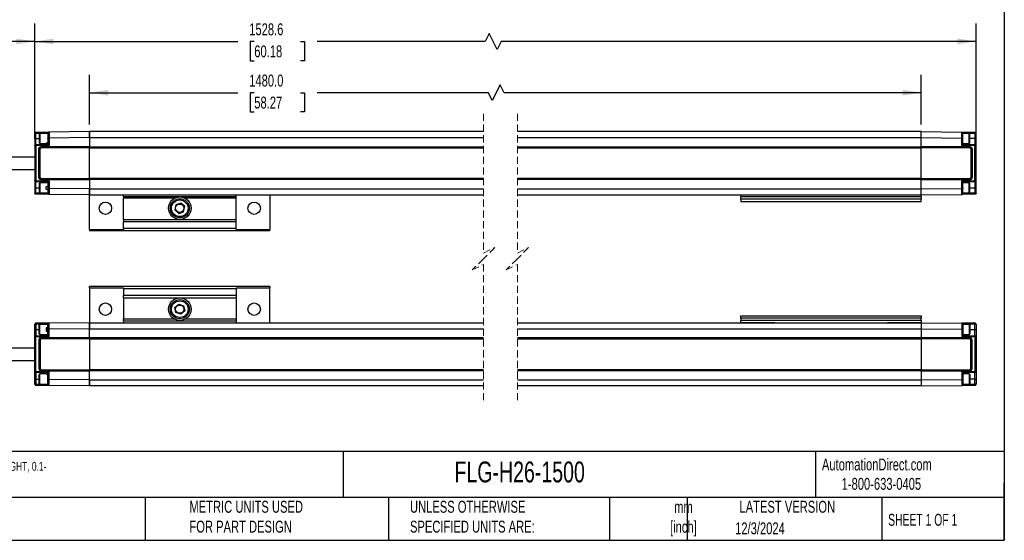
# Model space of a CAD drawing. Header units: millimetres. Extents: x 16 to 683, y 16 to 524.
# Tile 9 of 20: x 246 to 683, y 16 to 247. Entities that reach past the tile are written whole.
import ezdxf

# ---------------------------------------------------------------- set-up
doc = ezdxf.new("R2010")
doc.units = ezdxf.units.MM
doc.header["$LTSCALE"] = 2.5
doc.linetypes.add('HIDDEN', pattern=[1.905, 1.27, -0.635])
doc.layers.add('DIMENSIONS', color=140, linetype='Continuous', lineweight=25)
doc.layers.add('TEXT', color=140, linetype='Continuous', lineweight=25)
doc.styles.add('SLDTEXTSTYLE0', font='TXT', dxfattribs={"width": 0.7})
doc.styles.add('SLDTEXTSTYLE1', font='TXT', dxfattribs={"width": 0.65})
doc.dimstyles.new('SLDDIMSTYLE0', dxfattribs={"dimtxt": 5.39502, "dimasz": 8.255, "dimexe": 0, "dimexo": 0.0625, "dimgap": 1.348755, "dimtad": 0, "dimtih": 1, "dimtoh": 1, "dimrnd": 1e-09, "dimzin": 4, "dimdsep": 46, "dimtxsty": 'SLDTEXTSTYLE0', "dimsah": 1, "dimcen": 0.09, "dimadec": 0, "dimazin": 1, "dimtfac": 1, "dimtofl": 0, "dimtmove": 0, "dimatfit": 3, "dimfxl": 0, "dimfrac": 2, "dimtolj": 1, "dimtzin": 12, "dimarcsym": 0})
doc.dimstyles.new('SLDDIMSTYLE1', dxfattribs={"dimtxt": 5.39502, "dimasz": 8.255, "dimexe": 0, "dimexo": 0.0625, "dimgap": 1.348755, "dimtad": 0, "dimtih": 1, "dimtoh": 1, "dimrnd": 1e-09, "dimzin": 12, "dimdsep": 46, "dimtxsty": 'SLDTEXTSTYLE0', "dimsah": 1, "dimcen": 0.09, "dimadec": 0, "dimazin": 3, "dimtfac": 1, "dimtofl": 0, "dimtmove": 0, "dimatfit": 3, "dimfxl": 0, "dimfrac": 2, "dimtolj": 1, "dimtzin": 12, "dimarcsym": 0})

# ---------------------------------------------------------------- blocks, each defined once
blk = doc.blocks.new('_D')
at = {"layer": 'DIMENSIONS'}
for p, q in [((276.91, 200.45), (276.91, 222.52)), ((645.8, 200.45), (645.8, 222.52)), ((276.91, 214.58), (342.64, 214.58)), ((349.95, 214.58), (348.14, 214.58)), ((348.14, 214.58), (348.14, 206.01)), ((370.47, 214.58), (372.28, 214.58)), ((372.28, 214.58), (372.28, 206.01)), ((453.78, 214.58), (377.78, 214.58)), ((455.54, 211.05), (453.78, 214.58)), ((459.07, 218.11), (455.54, 211.05)), ((460.84, 214.58), (459.07, 218.11)), ((645.8, 214.58), (460.84, 214.58)), ((348.14, 206.01), (349.95, 206.01)), ((372.28, 206.01), (370.47, 206.01))]:
    blk.add_line(p, q, dxfattribs=at)
for points in [[(276.91, 214.58), (285.17, 213.31), (285.17, 215.85)], [(645.8, 214.58), (637.55, 215.85), (637.55, 213.31)]]:
    blk.add_solid(points, dxfattribs=at)
at = {"layer": 'DIMENSIONS', "char_height": 5.292, "attachment_point": 1, "style": 'SLDTEXTSTYLE0'}
for s, insert in [('1480.0', (347.71, 222.61)), ('58.27', (349.95, 212.83))]:
    blk.add_mtext(s, dxfattribs=dict(at, insert=insert))
blk = doc.blocks.new('_D_1')
at = {"layer": 'DIMENSIONS'}
for p, q in [((252.61, 194.07), (252.61, 245.26)), ((670.1, 194.07), (670.1, 245.26)), ((454.16, 240.86), (452.4, 237.33)), ((457.69, 233.8), (454.16, 240.86)), ((252.61, 237.33), (342.64, 237.33)), ((349.95, 237.33), (348.14, 237.33)), ((348.14, 237.33), (348.14, 228.75)), ((370.47, 237.33), (372.28, 237.33)), ((372.28, 237.33), (372.28, 228.75)), ((452.4, 237.33), (377.78, 237.33)), ((459.45, 237.33), (457.69, 233.8)), ((670.1, 237.33), (459.45, 237.33)), ((348.14, 228.75), (349.95, 228.75)), ((372.28, 228.75), (370.47, 228.75))]:
    blk.add_line(p, q, dxfattribs=at)
for points in [[(252.61, 237.33), (260.87, 236.06), (260.87, 238.6)], [(670.1, 237.33), (661.85, 238.6), (661.85, 236.06)]]:
    blk.add_solid(points, dxfattribs=at)
at = {"layer": 'DIMENSIONS', "char_height": 5.292, "attachment_point": 1, "style": 'SLDTEXTSTYLE0'}
for s, insert in [('1528.6', (347.71, 245.36)), ('60.18', (349.95, 235.57))]:
    blk.add_mtext(s, dxfattribs=dict(at, insert=insert))
blk = doc.blocks.new('_D_2')
at = {"layer": 'DIMENSIONS'}
for p, q in [((165.23, 191.7), (165.23, 245.26)), ((252.61, 194.07), (252.61, 245.26)), ((226.24, 240.86), (224.47, 237.33)), ((229.77, 233.8), (226.24, 240.86)), ((165.23, 237.33), (188.11, 237.33)), ((224.47, 237.33), (212.97, 237.33)), ((231.53, 237.33), (229.77, 233.8)), ((252.61, 237.33), (231.53, 237.33))]:
    blk.add_line(p, q, dxfattribs=at)
for points in [[(165.23, 237.33), (173.48, 236.06), (173.48, 238.6)], [(252.61, 237.33), (244.36, 238.6), (244.36, 236.06)]]:
    blk.add_solid(points, dxfattribs=at)
at = {"layer": 'DIMENSIONS', "char_height": 5.292, "attachment_point": 1, "style": 'SLDTEXTSTYLE0'}
for s, insert in [('200.0', (190.28, 244.15)), ('[7.87]', (189.32, 235.57))]:
    blk.add_mtext(s, dxfattribs=dict(at, insert=insert))

msp = doc.modelspace()

# ---------------------------------------------------------------- linework, layer by layer
at = {"color": 7, "linetype": 'HIDDEN', "lineweight": 18}
for p, q in [((451.656, 205.214), (451.656, 143.376)), ((466.656, 205.214), (466.656, 143.376)), ((451.656, 143.376), (456.656, 145.876)), ((456.656, 145.876), (451.656, 140.876)), ((466.656, 143.376), (471.656, 145.876)), ((471.656, 145.876), (466.656, 140.876)), ((451.656, 140.876), (446.656, 135.876)), ((466.656, 140.876), (461.656, 135.876)), ((446.656, 135.876), (451.656, 138.376)), ((451.656, 138.376), (451.656, 76.539)), ((461.656, 135.876), (466.656, 138.376)), ((466.656, 138.376), (466.656, 76.539))]:
    msp.add_line(p, q, dxfattribs=at)
for p, q in [((253.095, 196.569), (252.612, 196.569)), ((252.612, 196.569), (252.612, 194.276)), ((253.095, 196.569), (258.412, 196.617)), ((253.095, 194.276), (253.095, 196.569)), ((253.108, 197.069), (258.908, 197.119)), ((254.837, 196.526), (254.612, 196.301)), ((258.412, 196.526), (254.837, 196.526)), ((254.837, 196.526), (254.837, 192.026)), ((258.412, 196.619), (258.412, 196.381)), ((276.912, 197.276), (258.908, 197.119)), ((276.912, 197.276), (276.912, 194.616)), ((451.655, 197.276), (276.912, 197.276)), ((276.912, 194.617), (276.912, 197.276)), ((645.803, 197.276), (466.656, 197.276)), ((645.803, 197.276), (663.808, 197.119)), ((645.803, 194.616), (645.803, 197.276)), ((645.803, 194.617), (645.803, 197.276)), ((663.808, 197.119), (669.608, 197.069)), ((664.303, 196.381), (664.303, 196.619)), ((664.303, 196.617), (669.621, 196.569)), ((667.078, 196.526), (664.303, 196.526)), ((667.303, 196.301), (667.078, 196.526)), ((667.078, 192.026), (667.078, 196.526)), ((669.621, 196.569), (669.621, 194.276)), ((670.103, 196.569), (669.621, 196.569)), ((670.103, 194.276), (670.103, 196.569)), ((253.095, 194.276), (252.612, 194.276)), ((252.612, 194.276), (252.612, 190.891)), ((253.095, 191.391), (253.095, 194.276)), ((253.095, 194.276), (254.612, 194.276)), ((254.612, 196.301), (254.612, 192.251)), ((254.612, 192.251), (254.837, 192.026)), ((258.412, 194.126), (258.412, 194.401)), ((258.412, 194.126), (258.412, 191.576)), ((276.912, 194.616), (258.912, 194.454)), ((258.912, 194.454), (258.912, 191.133)), ((276.912, 194.617), (451.655, 194.617)), ((276.912, 194.616), (276.912, 190.706)), ((466.656, 194.617), (645.803, 194.617)), ((645.803, 190.706), (645.803, 194.616)), ((645.803, 194.616), (663.803, 194.454)), ((663.803, 191.133), (663.803, 194.454)), ((664.303, 194.126), (664.303, 194.401)), ((664.303, 191.576), (664.303, 194.126)), ((667.078, 192.026), (667.303, 192.251)), ((667.303, 192.251), (667.303, 196.301)), ((669.621, 194.276), (667.303, 194.276)), ((669.621, 194.276), (669.621, 191.391)), ((669.621, 194.276), (670.103, 194.276)), ((670.103, 190.891), (670.103, 194.276)), ((252.612, 190.891), (252.612, 175.662)), ((258.414, 191.576), (253.095, 191.391)), ((258.912, 191.133), (253.112, 190.929)), ((253.112, 190.929), (253.112, 175.623)), ((254.412, 176.926), (254.412, 189.627)), ((254.912, 189.601), (254.412, 189.627)), ((254.837, 192.026), (257.612, 192.026)), ((254.912, 176.951), (254.912, 189.601)), ((255.409, 190.631), (276.912, 190.706)), ((255.41, 190.101), (255.409, 190.631)), ((255.41, 190.101), (276.912, 190.176)), ((257.612, 192.152), (258.412, 192.152)), ((257.612, 192.026), (257.612, 192.152)), ((258.412, 192.117), (257.612, 192.117)), ((258.412, 191.576), (258.414, 191.576)), ((276.912, 190.706), (276.912, 190.556)), ((276.912, 190.555), (451.655, 190.555)), ((276.912, 190.026), (276.912, 190.555)), ((276.912, 190.026), (451.655, 190.026)), ((276.912, 176.526), (276.912, 190.026)), ((466.656, 190.555), (645.803, 190.555)), ((466.656, 190.026), (645.803, 190.026)), ((645.803, 190.706), (667.307, 190.631)), ((645.803, 190.556), (645.803, 190.706)), ((645.803, 190.555), (645.803, 190.026)), ((645.803, 190.176), (667.305, 190.101)), ((645.803, 176.526), (645.803, 190.026)), ((669.603, 190.929), (663.803, 191.133)), ((664.302, 191.576), (664.303, 191.576)), ((669.621, 191.391), (664.302, 191.576)), ((664.303, 192.026), (667.078, 192.026)), ((667.305, 190.101), (667.307, 190.631)), ((668.303, 189.627), (667.803, 189.601)), ((667.803, 189.601), (667.803, 176.951)), ((668.303, 189.627), (668.303, 176.926)), ((669.603, 175.623), (669.603, 190.929)), ((670.103, 175.662), (670.103, 190.891)), ((252.612, 186.026), (239.165, 186.026)), ((239.165, 180.526), (252.612, 180.526)), ((252.612, 175.662), (252.612, 172.276)), ((253.095, 175.162), (258.414, 174.976)), ((253.095, 172.276), (253.095, 175.162)), ((253.112, 175.623), (258.912, 175.42)), ((254.412, 176.926), (254.912, 176.951)), ((255.41, 176.451), (255.409, 175.922)), ((276.912, 175.847), (255.409, 175.922)), ((276.912, 176.376), (255.41, 176.451)), ((258.412, 174.976), (258.412, 172.154)), ((258.912, 175.42), (258.912, 172.098)), ((451.655, 176.526), (276.912, 176.526)), ((276.912, 175.997), (276.912, 176.526)), ((276.912, 175.997), (276.912, 175.847)), ((451.655, 175.997), (276.912, 175.997)), ((276.912, 175.847), (276.912, 171.936)), ((645.803, 176.526), (466.656, 176.526)), ((645.803, 175.997), (466.656, 175.997)), ((645.803, 176.526), (645.803, 175.997)), ((667.305, 176.451), (645.803, 176.376)), ((645.803, 175.847), (645.803, 175.997)), ((667.307, 175.922), (645.803, 175.847)), ((645.803, 171.936), (645.803, 175.847)), ((663.803, 175.42), (669.603, 175.623)), ((663.803, 172.098), (663.803, 175.42)), ((664.302, 174.976), (669.621, 175.162)), ((664.303, 174.976), (664.302, 174.976)), ((664.303, 172.427), (664.303, 174.976)), ((667.305, 176.451), (667.307, 175.922)), ((667.803, 176.951), (668.303, 176.926)), ((669.621, 175.162), (669.621, 172.276)), ((670.103, 172.276), (670.103, 175.662)), ((253.095, 172.276), (252.612, 172.276)), ((252.612, 172.276), (252.612, 169.984)), ((253.095, 169.984), (253.095, 172.276)), ((253.095, 172.276), (254.612, 172.276)), ((254.837, 174.526), (254.612, 174.301)), ((254.612, 174.301), (254.612, 170.251)), ((258.412, 174.526), (254.837, 174.526)), ((254.837, 174.526), (254.837, 170.026)), ((257.612, 172.964), (258.412, 172.964)), ((257.612, 171.589), (257.612, 172.964)), ((258.414, 171.589), (257.612, 171.589)), ((258.412, 172.154), (258.412, 171.589)), ((258.412, 171.589), (258.415, 171.589)), ((276.912, 171.936), (258.912, 172.098)), ((276.912, 171.936), (276.912, 169.276)), ((276.912, 171.936), (451.655, 171.936)), ((276.912, 169.276), (276.912, 171.936)), ((466.656, 171.936), (645.803, 171.936)), ((645.803, 171.936), (663.803, 172.098)), ((645.803, 169.276), (645.803, 171.936)), ((645.803, 169.276), (645.803, 171.936)), ((667.078, 174.526), (664.303, 174.526)), ((664.303, 172.427), (664.303, 172.152)), ((667.303, 174.301), (667.078, 174.526)), ((667.078, 170.026), (667.078, 174.526)), ((667.303, 170.251), (667.303, 174.301)), ((667.303, 172.276), (669.621, 172.276)), ((669.621, 172.276), (670.103, 172.276)), ((669.621, 172.276), (669.621, 169.984)), ((670.103, 169.984), (670.103, 172.276)), ((252.612, 169.984), (253.095, 169.984)), ((258.412, 169.936), (253.095, 169.984)), ((258.908, 169.433), (253.108, 169.484)), ((254.612, 170.251), (254.837, 170.026)), ((254.837, 170.026), (258.412, 170.026)), ((258.412, 170.147), (258.412, 170.207)), ((258.412, 170.144), (258.412, 169.933)), ((276.912, 169.276), (258.908, 169.433)), ((276.912, 169.276), (451.655, 169.276)), ((276.912, 153.84), (276.912, 169.107)), ((291.912, 168.517), (291.912, 169.276)), ((291.912, 168.517), (291.912, 167.72)), ((291.912, 168.517), (341.912, 168.517)), ((314.619, 167.72), (291.912, 167.72)), ((291.912, 158.217), (291.912, 167.72)), ((341.912, 167.72), (319.205, 167.72)), ((341.912, 168.517), (341.912, 169.276)), ((341.912, 167.72), (341.912, 168.517)), ((341.912, 158.217), (341.912, 167.72)), ((356.912, 169.276), (356.912, 153.84)), ((466.656, 169.276), (645.803, 169.276)), ((565.803, 169.176), (580.803, 169.176)), ((565.803, 169.176), (565.803, 168.276)), ((645.803, 168.276), (565.803, 168.276)), ((565.803, 167.276), (565.803, 168.276)), ((645.803, 167.276), (565.803, 167.276)), ((565.803, 167.276), (565.803, 166.276)), ((565.803, 166.276), (645.803, 166.276)), ((580.803, 169.276), (580.803, 169.176)), ((630.803, 169.176), (630.803, 169.276)), ((630.803, 169.176), (645.803, 169.176)), ((645.803, 169.276), (663.808, 169.433)), ((645.803, 168.276), (645.803, 169.176)), ((645.803, 168.276), (645.803, 167.276)), ((645.803, 166.276), (645.803, 167.276)), ((669.608, 169.484), (663.808, 169.433)), ((664.303, 170.172), (664.303, 170.227)), ((664.303, 169.933), (664.303, 170.172)), ((664.303, 170.026), (667.078, 170.026)), ((669.621, 169.984), (664.303, 169.936)), ((667.078, 170.026), (667.303, 170.251)), ((670.103, 169.984), (669.621, 169.984)), ((315.197, 164.823), (314.715, 162.564)), ((314.715, 162.564), (316.431, 161.018)), ((317.393, 165.535), (315.197, 164.823)), ((316.431, 161.018), (318.627, 161.73)), ((319.109, 163.989), (317.393, 165.535)), ((318.627, 161.73), (319.109, 163.989)), ((291.912, 158.217), (341.912, 158.217)), ((291.912, 158.217), (291.912, 157.217)), ((341.912, 157.217), (341.912, 158.217)), ((276.912, 153.84), (276.912, 153.276)), ((276.912, 153.84), (291.912, 153.84)), ((356.912, 153.276), (276.912, 153.276)), ((341.912, 157.217), (291.912, 157.217)), ((291.912, 154.276), (291.912, 157.217)), ((341.912, 154.276), (291.912, 154.276)), ((291.912, 154.276), (291.912, 153.84)), ((341.912, 154.276), (341.912, 157.217)), ((341.912, 153.84), (341.912, 154.276)), ((341.912, 153.84), (356.912, 153.84)), ((356.912, 153.276), (356.912, 153.84)), ((276.912, 127.912), (276.912, 128.476)), ((356.912, 128.476), (276.912, 128.476)), ((276.912, 127.912), (291.912, 127.912)), ((276.912, 127.912), (276.912, 112.645)), ((291.912, 127.476), (291.912, 127.912)), ((341.912, 127.476), (291.912, 127.476)), ((291.912, 127.476), (291.912, 124.536)), ((341.912, 127.912), (356.912, 127.912)), ((341.912, 127.912), (341.912, 127.476)), ((341.912, 127.476), (341.912, 124.536)), ((356.912, 128.476), (356.912, 127.912)), ((356.912, 112.476), (356.912, 127.912)), ((341.912, 124.536), (291.912, 124.536)), ((291.912, 123.536), (291.912, 124.536)), ((291.912, 123.536), (291.912, 114.033)), ((291.912, 123.536), (341.912, 123.536)), ((341.912, 124.536), (341.912, 123.536)), ((341.912, 123.536), (341.912, 114.033)), ((314.715, 119.189), (316.431, 120.735)), ((315.197, 116.93), (314.715, 119.189)), ((316.431, 120.735), (318.627, 120.023)), ((318.627, 120.023), (319.109, 117.764)), ((291.912, 113.236), (291.912, 114.033)), ((314.619, 114.033), (291.912, 114.033)), ((317.393, 116.218), (315.197, 116.93)), ((319.109, 117.764), (317.393, 116.218)), ((341.912, 114.033), (319.205, 114.033)), ((341.912, 114.033), (341.912, 113.236)), ((565.803, 114.476), (565.803, 115.476)), ((565.803, 115.476), (645.803, 115.476)), ((645.803, 114.476), (565.803, 114.476)), ((565.803, 114.476), (565.803, 113.476)), ((645.803, 115.476), (645.803, 114.476)), ((645.803, 113.476), (645.803, 114.476)), ((252.612, 111.769), (253.095, 111.769)), ((252.612, 109.476), (252.612, 111.769)), ((253.095, 109.476), (252.612, 109.476)), ((252.612, 106.091), (252.612, 109.476)), ((258.412, 111.817), (253.095, 111.769)), ((253.095, 111.769), (253.095, 109.476)), ((253.095, 109.476), (253.095, 106.591)), ((253.095, 109.476), (254.612, 109.476)), ((258.908, 112.319), (253.108, 112.269)), ((254.837, 111.726), (254.612, 111.501)), ((254.612, 107.451), (254.612, 111.501)), ((258.412, 111.726), (254.837, 111.726)), ((254.837, 107.226), (254.837, 111.726)), ((258.414, 110.164), (257.612, 110.164)), ((257.612, 110.164), (257.612, 108.789)), ((258.412, 111.609), (258.412, 111.819)), ((258.412, 111.606), (258.412, 111.546)), ((258.412, 109.599), (258.412, 110.164)), ((258.412, 110.164), (258.415, 110.164)), ((258.412, 106.776), (258.412, 109.599)), ((276.912, 112.476), (258.908, 112.319)), ((276.912, 109.816), (258.912, 109.654)), ((258.912, 106.333), (258.912, 109.654)), ((276.912, 109.816), (276.912, 112.476)), ((276.912, 112.476), (451.655, 112.476)), ((276.912, 112.476), (276.912, 109.817)), ((276.912, 109.817), (451.655, 109.817)), ((276.912, 105.906), (276.912, 109.816)), ((291.912, 113.236), (341.912, 113.236)), ((291.912, 113.236), (291.912, 112.476)), ((341.912, 113.236), (341.912, 112.476)), ((466.656, 112.476), (645.803, 112.476)), ((466.656, 109.817), (645.803, 109.817)), ((645.803, 113.476), (565.803, 113.476)), ((565.803, 112.576), (565.803, 113.476)), ((565.803, 112.576), (580.803, 112.576)), ((580.803, 112.476), (580.803, 112.576)), ((630.803, 112.576), (645.803, 112.576)), ((630.803, 112.576), (630.803, 112.476)), ((645.803, 113.476), (645.803, 112.576)), ((645.803, 112.476), (645.803, 109.817)), ((645.803, 112.476), (663.808, 112.319)), ((645.803, 112.476), (645.803, 109.816)), ((645.803, 109.816), (663.803, 109.654)), ((645.803, 109.816), (645.803, 105.906)), ((663.803, 109.654), (663.803, 106.333)), ((669.608, 112.269), (663.808, 112.319)), ((664.303, 111.819), (664.303, 111.581)), ((669.621, 111.769), (664.303, 111.817)), ((667.078, 111.726), (664.303, 111.726)), ((664.303, 111.581), (664.303, 111.525)), ((664.303, 109.326), (664.303, 109.601)), ((664.303, 109.326), (664.303, 106.776)), ((667.303, 111.501), (667.078, 111.726)), ((667.078, 111.726), (667.078, 107.226)), ((667.303, 111.501), (667.303, 107.451)), ((667.303, 109.476), (669.621, 109.476)), ((669.621, 109.476), (669.621, 111.769)), ((670.103, 111.769), (669.621, 111.769)), ((669.621, 106.591), (669.621, 109.476)), ((669.621, 109.476), (670.103, 109.476)), ((670.103, 111.769), (670.103, 109.476)), ((670.103, 109.476), (670.103, 106.091)), ((252.612, 90.862), (252.612, 106.091)), ((253.095, 106.591), (258.414, 106.776)), ((253.112, 106.129), (258.912, 106.333)), ((253.112, 90.823), (253.112, 106.129)), ((254.412, 104.827), (254.412, 92.126)), ((254.412, 104.827), (254.912, 104.801)), ((254.612, 107.451), (254.837, 107.226)), ((254.837, 107.226), (258.412, 107.226)), ((276.912, 105.906), (255.409, 105.831)), ((255.41, 105.301), (255.409, 105.831)), ((276.912, 105.376), (255.41, 105.301)), ((257.612, 108.789), (258.412, 108.789)), ((276.912, 105.756), (276.912, 105.906)), ((451.655, 105.755), (276.912, 105.755)), ((276.912, 105.755), (276.912, 105.226)), ((451.655, 105.226), (276.912, 105.226)), ((276.912, 105.226), (276.912, 91.726)), ((645.803, 105.755), (466.656, 105.755)), ((645.803, 105.226), (466.656, 105.226)), ((667.307, 105.831), (645.803, 105.906)), ((645.803, 105.906), (645.803, 105.756)), ((645.803, 105.226), (645.803, 105.755)), ((667.305, 105.301), (645.803, 105.376)), ((645.803, 105.226), (645.803, 91.726)), ((663.803, 106.333), (669.603, 106.129)), ((664.302, 106.776), (669.621, 106.591)), ((664.303, 106.776), (664.302, 106.776)), ((664.303, 107.226), (667.078, 107.226)), ((667.078, 107.226), (667.303, 107.451)), ((667.305, 105.301), (667.307, 105.831)), ((667.803, 104.801), (668.303, 104.827)), ((668.303, 92.126), (668.303, 104.827)), ((669.603, 106.129), (669.603, 90.823)), ((670.103, 106.091), (670.103, 90.862)), ((252.612, 101.226), (239.165, 101.226)), ((254.912, 104.801), (254.912, 92.151)), ((667.803, 92.151), (667.803, 104.801)), ((239.165, 95.726), (252.612, 95.726)), ((254.912, 92.151), (254.412, 92.126)), ((276.912, 91.726), (451.655, 91.726)), ((276.912, 91.726), (276.912, 91.197)), ((466.656, 91.726), (645.803, 91.726)), ((645.803, 91.197), (645.803, 91.726)), ((668.303, 92.126), (667.803, 92.151)), ((252.612, 87.476), (252.612, 90.862)), ((253.095, 87.476), (252.612, 87.476)), ((252.612, 85.184), (252.612, 87.476)), ((258.414, 90.176), (253.095, 90.362)), ((253.095, 90.362), (253.095, 87.476)), ((253.095, 87.476), (253.095, 85.184)), ((253.095, 87.476), (254.612, 87.476)), ((258.912, 90.62), (253.112, 90.823)), ((254.837, 89.726), (254.612, 89.501)), ((254.612, 85.451), (254.612, 89.501)), ((257.612, 89.726), (254.837, 89.726)), ((254.837, 85.226), (254.837, 89.726)), ((255.41, 91.651), (255.409, 91.122)), ((255.409, 91.122), (276.912, 91.047)), ((255.41, 91.651), (276.912, 91.576)), ((257.612, 89.726), (257.612, 89.6)), ((258.412, 89.636), (257.612, 89.636)), ((257.612, 89.6), (258.412, 89.6)), ((258.412, 87.627), (258.412, 90.176)), ((258.412, 90.176), (258.414, 90.176)), ((258.412, 87.627), (258.412, 87.351)), ((258.912, 87.298), (258.912, 90.62)), ((276.912, 91.047), (276.912, 91.197)), ((276.912, 91.197), (451.655, 91.197)), ((276.912, 87.136), (276.912, 91.047)), ((466.656, 91.197), (645.803, 91.197)), ((645.803, 91.576), (667.305, 91.651)), ((645.803, 91.197), (645.803, 91.047)), ((645.803, 91.047), (667.307, 91.122)), ((645.803, 91.047), (645.803, 87.136)), ((669.603, 90.823), (663.803, 90.62)), ((663.803, 90.62), (663.803, 87.298)), ((669.621, 90.362), (664.302, 90.176)), ((664.302, 90.176), (664.303, 90.176)), ((664.303, 90.176), (664.303, 87.627)), ((667.078, 89.726), (664.303, 89.726)), ((664.303, 87.627), (664.303, 87.351)), ((667.303, 89.501), (667.078, 89.726)), ((667.078, 89.726), (667.078, 85.226)), ((667.303, 89.501), (667.303, 85.451)), ((669.621, 87.476), (667.303, 87.476)), ((667.305, 91.651), (667.307, 91.122)), ((669.621, 87.476), (669.621, 90.362)), ((669.621, 87.476), (670.103, 87.476)), ((669.621, 85.184), (669.621, 87.476)), ((670.103, 90.862), (670.103, 87.476)), ((670.103, 87.476), (670.103, 85.184)), ((253.095, 85.184), (252.612, 85.184)), ((253.095, 85.184), (258.412, 85.136)), ((253.108, 84.684), (258.908, 84.633)), ((254.612, 85.451), (254.837, 85.226)), ((254.837, 85.226), (258.412, 85.226)), ((258.412, 85.133), (258.412, 85.372)), ((276.912, 84.476), (258.908, 84.633)), ((276.912, 87.136), (258.912, 87.298)), ((276.912, 84.476), (276.912, 87.136)), ((276.912, 87.136), (451.655, 87.136)), ((276.912, 87.136), (276.912, 84.476)), ((451.655, 84.476), (276.912, 84.476)), ((466.656, 87.136), (645.803, 87.136)), ((645.803, 84.476), (466.656, 84.476)), ((645.803, 87.136), (663.803, 87.298)), ((645.803, 87.136), (645.803, 84.476)), ((645.803, 87.136), (645.803, 84.476)), ((645.803, 84.476), (663.808, 84.633)), ((663.808, 84.633), (669.608, 84.684)), ((664.303, 85.372), (664.303, 85.133)), ((664.303, 85.226), (667.078, 85.226)), ((664.303, 85.136), (669.621, 85.184)), ((667.078, 85.226), (667.303, 85.451)), ((670.103, 85.184), (669.621, 85.184))]:
    msp.add_line(p, q)
at = {"flags": 128}
for points in [[(258.412, 196.381), (258.412, 196.067), (258.412, 195.606), (258.412, 195.035), (258.412, 194.401)], [(258.412, 85.372), (258.412, 85.685), (258.412, 86.147), (258.412, 86.718), (258.412, 87.351)]]:
    msp.add_lwpolyline(points, dxfattribs=at)
for centre, radius in [((283.912, 163.276), 2.75), ((316.912, 163.276), 5), ((316.912, 163.276), 4.25), ((316.912, 163.276), 3.683), ((349.912, 163.276), 2.75), ((316.912, 163.276), 1.842), ((316.912, 118.476), 5), ((316.912, 118.476), 4.25), ((283.912, 118.476), 2.75), ((316.912, 118.476), 3.683), ((316.912, 118.476), 1.842), ((349.912, 118.476), 2.75)]:
    msp.add_circle(centre, radius)
for centre, radius, start, end in [((263.592, 196.685), 10.498, 178.70688, 180.63617), ((253.729, 196.948), 0.633, 169.02893, 182.36198), ((668.988, 196.948), 0.631, 357.61704, 10.99206), ((659.123, 196.685), 10.498, 359.36383, 1.29312), ((244.994, 190.987), 8.111, 1.91508, 2.85587), ((115.114, 186.109), 138.082, 2.00059, 2.13693), ((807.601, 186.109), 138.082, 177.86307, 177.99941), ((677.721, 190.987), 8.111, 177.14413, 178.08492), ((244.992, 175.566), 8.112, 357.14416, 358.08476), ((115.138, 180.443), 138.058, 357.86308, 357.99945), ((807.577, 180.443), 138.058, 182.00055, 182.13692), ((677.723, 175.566), 8.112, 181.91524, 182.85584), ((263.592, 169.867), 10.498, 179.36384, 181.29312), ((253.729, 169.604), 0.633, 177.63814, 190.97106), ((668.988, 169.604), 0.631, 349.00795, 2.38284), ((659.123, 169.867), 10.498, 358.70688, 0.63616), ((263.592, 111.885), 10.498, 178.70688, 180.63616), ((253.729, 112.148), 0.633, 169.02894, 182.36186), ((668.988, 112.148), 0.631, 357.61716, 10.99205), ((659.123, 111.885), 10.498, 359.36384, 1.29312), ((244.992, 106.186), 8.112, 1.91524, 2.85584), ((115.138, 101.31), 138.058, 2.00055, 2.13692), ((807.577, 101.31), 138.058, 177.86308, 177.99945), ((677.723, 106.186), 8.112, 177.14416, 178.08476), ((244.994, 90.766), 8.111, 357.14413, 358.08492), ((115.114, 95.644), 138.082, 357.86307, 357.99941), ((807.601, 95.644), 138.082, 182.00059, 182.13693), ((677.721, 90.766), 8.111, 181.91508, 182.85587), ((263.592, 85.067), 10.498, 179.36383, 181.29312), ((253.729, 84.804), 0.633, 177.63802, 190.97107), ((668.988, 84.804), 0.631, 349.00794, 2.38296), ((659.123, 85.067), 10.498, 358.70688, 0.63617)]:
    msp.add_arc(centre, radius, start, end)
for points, knots in [([(252.612, 196.569), (252.62, 196.634), (252.634, 196.764), (252.749, 196.929), (252.912, 197.045), (253.043, 197.061), (253.108, 197.069)], [0, 0, 0, 0, 0.2499943, 0.5000158, 0.7500433, 1, 1, 1, 1]), ([(258.908, 197.119), (258.843, 197.111), (258.712, 197.095), (258.549, 196.979), (258.434, 196.815), (258.42, 196.684), (258.412, 196.619)], [0, 0, 0, 0, 0.2500291, 0.49999, 0.7500086, 1, 1, 1, 1]), ([(258.908, 197.119), (258.908, 197.047), (258.909, 196.793), (258.909, 196.241), (258.91, 195.424), (258.911, 194.79), (258.912, 194.454)], [0, 0, 0, 0, 0.0809513, 0.2863981, 0.6218026, 1, 1, 1, 1]), ([(663.803, 194.454), (663.804, 194.793), (663.805, 195.427), (663.806, 196.244), (663.806, 196.794), (663.807, 197.048), (663.808, 197.119)], [0, 0, 0, 0, 0.3807725, 0.7135796, 0.9200664, 1, 1, 1, 1]), ([(663.808, 197.119), (663.873, 197.111), (664.003, 197.095), (664.166, 196.979), (664.281, 196.815), (664.296, 196.684), (664.303, 196.619)], [0, 0, 0, 0, 0.2500291, 0.49999, 0.7500086, 1, 1, 1, 1]), ([(669.608, 197.069), (669.673, 197.061), (669.803, 197.045), (669.966, 196.929), (670.081, 196.764), (670.096, 196.634), (670.103, 196.569)], [0, 0, 0, 0, 0.2499567, 0.4999842, 0.7500057, 1, 1, 1, 1]), ([(258.912, 194.454), (258.852, 194.454), (258.736, 194.452), (258.599, 194.444), (258.506, 194.431), (258.452, 194.424), (258.425, 194.408), (258.412, 194.4)], [0, 0, 0, 0, 0.35521553, 0.68565517, 0.81550333, 0.91156608, 1, 1, 1, 1]), ([(663.803, 194.454), (663.863, 194.454), (663.979, 194.454), (664.131, 194.439), (664.243, 194.434), (664.29, 194.408), (664.303, 194.401)], [0, 0, 0, 0, 0.3546433, 0.6849668, 0.910931, 1, 1, 1, 1]), ([(664.303, 194.401), (664.302, 194.658), (664.299, 195.056), (664.299, 195.61), (664.302, 196.013), (664.303, 196.275), (664.303, 196.381)], [0, 0, 0, 0, 0.3883443, 0.6034495, 0.8397372, 1, 1, 1, 1]), ([(252.612, 190.891), (252.619, 190.955), (252.634, 191.083), (252.744, 191.246), (252.903, 191.362), (253.031, 191.381), (253.095, 191.391)], [0, 0, 0, 0, 0.250001, 0.4999738, 0.7500172, 1, 1, 1, 1]), ([(253.112, 190.929), (253.048, 190.929), (252.93, 190.929), (252.777, 190.917), (252.671, 190.916), (252.625, 190.896), (252.612, 190.891)], [0, 0, 0, 0, 0.3799489, 0.7024015, 0.9190872, 1, 1, 1, 1]), ([(254.412, 189.627), (254.427, 189.756), (254.457, 190.019), (254.688, 190.354), (255.02, 190.585), (255.281, 190.616), (255.409, 190.631)], [0, 0, 0, 0, 0.24777822, 0.50216475, 0.75544121, 1, 1, 1, 1]), ([(255.41, 190.101), (255.348, 190.094), (255.252, 190.084), (255.136, 190.022), (255.045, 189.949), (254.973, 189.851), (254.922, 189.73), (254.916, 189.647), (254.912, 189.601)], [0, 0, 0, 0, 0.2382074, 0.3656352, 0.4983285, 0.683633, 0.8255219, 1, 1, 1, 1]), ([(258.912, 191.133), (258.878, 191.166), (258.823, 191.218), (258.707, 191.328), (258.591, 191.436), (258.483, 191.526), (258.434, 191.567), (258.419, 191.574), (258.414, 191.576)], [0, 0, 0, 0, 0.2147124, 0.3389739, 0.7189966, 0.9219688, 0.9762619, 1, 1, 1, 1]), ([(663.803, 191.133), (663.869, 191.195), (663.985, 191.306), (664.136, 191.446), (664.234, 191.526), (664.282, 191.567), (664.297, 191.574), (664.302, 191.576)], [0, 0, 0, 0, 0.4083748, 0.719144, 0.9238641, 0.9773391, 1, 1, 1, 1]), ([(667.803, 189.601), (667.8, 189.647), (667.793, 189.73), (667.742, 189.851), (667.67, 189.949), (667.579, 190.022), (667.463, 190.084), (667.367, 190.094), (667.305, 190.101)], [0, 0, 0, 0, 0.1745211, 0.3164523, 0.5016657, 0.6342821, 0.7617125, 1, 1, 1, 1]), ([(667.307, 190.631), (667.435, 190.616), (667.695, 190.585), (668.028, 190.354), (668.259, 190.019), (668.288, 189.756), (668.303, 189.627)], [0, 0, 0, 0, 0.2445305, 0.4978164, 0.7522125, 1, 1, 1, 1]), ([(670.103, 190.891), (670.091, 190.896), (670.044, 190.916), (669.938, 190.917), (669.785, 190.929), (669.667, 190.929), (669.603, 190.929)], [0, 0, 0, 0, 0.08091279, 0.29759848, 0.62005106, 1, 1, 1, 1]), ([(670.103, 190.891), (670.096, 190.955), (670.082, 191.083), (669.971, 191.246), (669.812, 191.362), (669.684, 191.381), (669.621, 191.391)], [0, 0, 0, 0, 0.2499979, 0.4999678, 0.7499442, 1, 1, 1, 1]), ([(252.612, 175.662), (252.625, 175.656), (252.671, 175.637), (252.777, 175.635), (252.93, 175.624), (253.048, 175.624), (253.112, 175.623)], [0, 0, 0, 0, 0.0809128, 0.2975985, 0.6200511, 1, 1, 1, 1]), ([(253.095, 175.162), (253.031, 175.171), (252.903, 175.19), (252.744, 175.307), (252.634, 175.47), (252.619, 175.598), (252.612, 175.662)], [0, 0, 0, 0, 0.2499824, 0.5000227, 0.7499994, 1, 1, 1, 1]), ([(255.409, 175.922), (255.281, 175.937), (255.02, 175.967), (254.688, 176.199), (254.457, 176.533), (254.427, 176.796), (254.412, 176.926)], [0, 0, 0, 0, 0.244559, 0.4978338, 0.7522221, 1, 1, 1, 1]), ([(254.912, 176.951), (254.916, 176.906), (254.922, 176.823), (254.973, 176.701), (255.045, 176.604), (255.136, 176.531), (255.252, 176.469), (255.348, 176.458), (255.41, 176.451)], [0, 0, 0, 0, 0.1745209, 0.316452, 0.5016653, 0.6342815, 0.7617118, 1, 1, 1, 1]), ([(258.912, 175.42), (258.846, 175.357), (258.731, 175.247), (258.579, 175.107), (258.483, 175.025), (258.434, 174.985), (258.418, 174.978), (258.414, 174.976)], [0, 0, 0, 0, 0.4082223, 0.7189878, 0.9242808, 0.9767849, 1, 1, 1, 1]), ([(663.803, 175.42), (663.838, 175.387), (663.892, 175.334), (664.009, 175.225), (664.124, 175.117), (664.232, 175.026), (664.281, 174.986), (664.297, 174.978), (664.302, 174.976)], [0, 0, 0, 0, 0.2147124, 0.3389738, 0.7190003, 0.9219688, 0.9762619, 1, 1, 1, 1]), ([(667.305, 176.451), (667.367, 176.458), (667.463, 176.469), (667.579, 176.531), (667.67, 176.604), (667.742, 176.701), (667.793, 176.823), (667.8, 176.906), (667.803, 176.951)], [0, 0, 0, 0, 0.2382082, 0.3656359, 0.4983291, 0.6836335, 0.8255267, 1, 1, 1, 1]), ([(668.303, 176.926), (668.288, 176.796), (668.259, 176.533), (668.028, 176.199), (667.695, 175.967), (667.435, 175.937), (667.307, 175.922)], [0, 0, 0, 0, 0.2477855, 0.5021838, 0.7554688, 1, 1, 1, 1]), ([(669.603, 175.623), (669.667, 175.624), (669.785, 175.624), (669.938, 175.635), (670.044, 175.637), (670.091, 175.656), (670.103, 175.662)], [0, 0, 0, 0, 0.3799489, 0.7024015, 0.9190872, 1, 1, 1, 1]), ([(669.621, 175.162), (669.684, 175.171), (669.812, 175.19), (669.971, 175.307), (670.082, 175.47), (670.096, 175.598), (670.103, 175.662)], [0, 0, 0, 0, 0.2500555, 0.5000288, 0.7500024, 1, 1, 1, 1]), ([(258.912, 172.098), (258.848, 172.098), (258.73, 172.099), (258.578, 172.115), (258.468, 172.119), (258.425, 172.146), (258.412, 172.154)], [0, 0, 0, 0, 0.3770465, 0.6974666, 0.9140396, 1, 1, 1, 1]), ([(258.414, 171.589), (258.413, 171.514), (258.413, 171.322), (258.412, 170.989), (258.412, 170.604), (258.412, 170.335), (258.412, 170.207)], [0, 0, 0, 0, 0.1628892, 0.4166767, 0.7215207, 1, 1, 1, 1]), ([(258.912, 172.098), (258.911, 171.762), (258.91, 171.128), (258.909, 170.311), (258.909, 169.759), (258.908, 169.504), (258.908, 169.433)], [0, 0, 0, 0, 0.3786918, 0.7135793, 0.9200677, 1, 1, 1, 1]), ([(663.803, 172.098), (663.863, 172.099), (663.978, 172.099), (664.13, 172.114), (664.242, 172.119), (664.289, 172.145), (664.303, 172.152)], [0, 0, 0, 0, 0.35334, 0.6828224, 0.9093106, 1, 1, 1, 1]), ([(663.808, 169.433), (663.807, 169.505), (663.807, 169.76), (663.806, 170.312), (663.805, 171.128), (663.804, 171.762), (663.803, 172.098)], [0, 0, 0, 0, 0.0809513, 0.2863983, 0.6218023, 1, 1, 1, 1]), ([(664.303, 170.227), (664.302, 170.337), (664.3, 170.599), (664.299, 171.026), (664.3, 171.558), (664.302, 171.937), (664.303, 172.152)], [0, 0, 0, 0, 0.17109126, 0.40930291, 0.6652389, 1, 1, 1, 1]), ([(253.108, 169.484), (253.043, 169.492), (252.912, 169.508), (252.749, 169.624), (252.634, 169.789), (252.62, 169.919), (252.612, 169.984)], [0, 0, 0, 0, 0.2499564, 0.499984, 0.7500056, 1, 1, 1, 1]), ([(258.908, 169.433), (258.843, 169.441), (258.712, 169.457), (258.549, 169.573), (258.434, 169.738), (258.42, 169.868), (258.412, 169.933)], [0, 0, 0, 0, 0.2500287, 0.4999898, 0.7500085, 1, 1, 1, 1]), ([(663.808, 169.433), (663.873, 169.441), (664.003, 169.457), (664.166, 169.573), (664.281, 169.738), (664.296, 169.868), (664.303, 169.933)], [0, 0, 0, 0, 0.2500287, 0.4999898, 0.7500085, 1, 1, 1, 1]), ([(670.103, 169.984), (670.096, 169.919), (670.081, 169.789), (669.966, 169.624), (669.803, 169.508), (669.673, 169.492), (669.608, 169.484)], [0, 0, 0, 0, 0.2499944, 0.500016, 0.7500436, 1, 1, 1, 1]), ([(253.108, 112.269), (253.043, 112.261), (252.912, 112.245), (252.749, 112.129), (252.634, 111.964), (252.62, 111.834), (252.612, 111.769)], [0, 0, 0, 0, 0.2499564, 0.499984, 0.7500056, 1, 1, 1, 1]), ([(258.908, 112.319), (258.843, 112.311), (258.712, 112.295), (258.549, 112.179), (258.434, 112.015), (258.42, 111.884), (258.412, 111.819)], [0, 0, 0, 0, 0.2500287, 0.4999898, 0.7500085, 1, 1, 1, 1]), ([(258.414, 110.164), (258.413, 110.239), (258.413, 110.431), (258.412, 110.763), (258.412, 111.149), (258.412, 111.418), (258.412, 111.546)], [0, 0, 0, 0, 0.1628892, 0.4166767, 0.7215207, 1, 1, 1, 1]), ([(258.912, 109.654), (258.848, 109.654), (258.73, 109.654), (258.578, 109.638), (258.468, 109.634), (258.425, 109.606), (258.412, 109.599)], [0, 0, 0, 0, 0.3770465, 0.6974666, 0.9140396, 1, 1, 1, 1]), ([(258.912, 109.654), (258.912, 109.875), (258.911, 110.289), (258.91, 110.987), (258.909, 111.613), (258.908, 112.088), (258.908, 112.278), (258.908, 112.319)], [0, 0, 0, 0, 0.2486917, 0.4659298, 0.7858288, 0.9536568, 1, 1, 1, 1]), ([(663.808, 112.319), (663.807, 112.277), (663.807, 112.085), (663.806, 111.608), (663.805, 110.981), (663.804, 110.285), (663.804, 109.874), (663.803, 109.654)], [0, 0, 0, 0, 0.0472972, 0.2167993, 0.5369304, 0.7531585, 1, 1, 1, 1]), ([(663.803, 109.654), (663.863, 109.654), (663.978, 109.653), (664.13, 109.639), (664.242, 109.633), (664.289, 109.608), (664.303, 109.6)], [0, 0, 0, 0, 0.35334631, 0.68283527, 0.90932526, 1, 1, 1, 1]), ([(663.808, 112.319), (663.873, 112.311), (664.003, 112.295), (664.166, 112.179), (664.281, 112.015), (664.296, 111.884), (664.303, 111.819)], [0, 0, 0, 0, 0.2500287, 0.4999898, 0.7500085, 1, 1, 1, 1]), ([(664.303, 111.525), (664.302, 111.416), (664.3, 111.153), (664.299, 110.726), (664.3, 110.195), (664.302, 109.816), (664.303, 109.601)], [0, 0, 0, 0, 0.17109126, 0.40930291, 0.6652389, 1, 1, 1, 1]), ([(670.103, 111.769), (670.096, 111.834), (670.081, 111.964), (669.966, 112.129), (669.803, 112.245), (669.673, 112.261), (669.608, 112.269)], [0, 0, 0, 0, 0.2499944, 0.500016, 0.7500436, 1, 1, 1, 1]), ([(253.095, 106.591), (253.031, 106.581), (252.903, 106.562), (252.744, 106.446), (252.634, 106.283), (252.619, 106.155), (252.612, 106.091)], [0, 0, 0, 0, 0.2499824, 0.5000227, 0.7499994, 1, 1, 1, 1]), ([(252.612, 106.091), (252.625, 106.096), (252.671, 106.116), (252.777, 106.117), (252.93, 106.129), (253.048, 106.129), (253.112, 106.129)], [0, 0, 0, 0, 0.0809128, 0.2975985, 0.6200511, 1, 1, 1, 1]), ([(255.409, 105.831), (255.281, 105.816), (255.02, 105.785), (254.688, 105.554), (254.457, 105.219), (254.427, 104.956), (254.412, 104.827)], [0, 0, 0, 0, 0.244559, 0.4978338, 0.7522221, 1, 1, 1, 1]), ([(254.912, 104.801), (254.916, 104.847), (254.922, 104.93), (254.973, 105.051), (255.045, 105.149), (255.136, 105.222), (255.252, 105.284), (255.348, 105.294), (255.41, 105.301)], [0, 0, 0, 0, 0.1745209, 0.316452, 0.5016653, 0.6342815, 0.7617118, 1, 1, 1, 1]), ([(258.912, 106.333), (258.846, 106.396), (258.731, 106.506), (258.579, 106.646), (258.483, 106.727), (258.434, 106.767), (258.418, 106.774), (258.414, 106.776)], [0, 0, 0, 0, 0.4082223, 0.7189878, 0.9242808, 0.9767849, 1, 1, 1, 1]), ([(663.803, 106.333), (663.838, 106.366), (663.9, 106.426), (663.966, 106.488), (664.048, 106.565), (664.136, 106.646), (664.232, 106.727), (664.281, 106.767), (664.297, 106.774), (664.302, 106.776)], [0, 0, 0, 0, 0.2147165, 0.3874606, 0.4082521, 0.7190171, 0.9219932, 0.9763031, 1, 1, 1, 1]), ([(667.305, 105.301), (667.367, 105.294), (667.463, 105.284), (667.579, 105.222), (667.67, 105.149), (667.742, 105.051), (667.793, 104.93), (667.8, 104.847), (667.803, 104.801)], [0, 0, 0, 0, 0.2382082, 0.3656359, 0.4983291, 0.6836335, 0.8255267, 1, 1, 1, 1]), ([(668.303, 104.827), (668.288, 104.956), (668.259, 105.219), (668.028, 105.554), (667.695, 105.785), (667.435, 105.816), (667.307, 105.831)], [0, 0, 0, 0, 0.2477855, 0.5021838, 0.7554688, 1, 1, 1, 1]), ([(669.603, 106.129), (669.667, 106.129), (669.785, 106.129), (669.938, 106.117), (670.044, 106.116), (670.091, 106.096), (670.103, 106.091)], [0, 0, 0, 0, 0.3799489, 0.7024015, 0.9190872, 1, 1, 1, 1]), ([(669.621, 106.591), (669.684, 106.581), (669.812, 106.562), (669.971, 106.446), (670.082, 106.283), (670.096, 106.155), (670.103, 106.091)], [0, 0, 0, 0, 0.2500555, 0.5000288, 0.7500024, 1, 1, 1, 1]), ([(254.412, 92.126), (254.427, 91.996), (254.457, 91.733), (254.688, 91.399), (255.02, 91.167), (255.281, 91.137), (255.409, 91.122)], [0, 0, 0, 0, 0.24777822, 0.50216475, 0.75544121, 1, 1, 1, 1]), ([(255.41, 91.651), (255.348, 91.658), (255.252, 91.669), (255.136, 91.731), (255.045, 91.804), (254.973, 91.901), (254.922, 92.023), (254.916, 92.106), (254.912, 92.151)], [0, 0, 0, 0, 0.2382074, 0.3656352, 0.4983285, 0.683633, 0.8255219, 1, 1, 1, 1]), ([(667.803, 92.151), (667.8, 92.106), (667.793, 92.023), (667.742, 91.901), (667.67, 91.804), (667.579, 91.731), (667.463, 91.669), (667.367, 91.658), (667.305, 91.651)], [0, 0, 0, 0, 0.1745211, 0.3164523, 0.5016657, 0.6342821, 0.7617125, 1, 1, 1, 1]), ([(667.307, 91.122), (667.435, 91.137), (667.695, 91.167), (668.028, 91.399), (668.259, 91.733), (668.288, 91.996), (668.303, 92.126)], [0, 0, 0, 0, 0.2445305, 0.4978164, 0.7522125, 1, 1, 1, 1]), ([(253.112, 90.823), (253.048, 90.824), (252.93, 90.824), (252.777, 90.835), (252.671, 90.837), (252.625, 90.856), (252.612, 90.862)], [0, 0, 0, 0, 0.3799489, 0.7024015, 0.9190872, 1, 1, 1, 1]), ([(252.612, 90.862), (252.619, 90.798), (252.634, 90.67), (252.744, 90.507), (252.903, 90.39), (253.031, 90.371), (253.095, 90.362)], [0, 0, 0, 0, 0.250001, 0.4999738, 0.7500172, 1, 1, 1, 1]), ([(258.912, 87.298), (258.852, 87.299), (258.736, 87.3), (258.599, 87.309), (258.506, 87.322), (258.452, 87.329), (258.425, 87.345), (258.412, 87.352)], [0, 0, 0, 0, 0.3550983, 0.685655, 0.8155032, 0.911566, 1, 1, 1, 1]), ([(258.912, 90.62), (258.878, 90.587), (258.815, 90.527), (258.749, 90.465), (258.667, 90.388), (258.579, 90.307), (258.483, 90.226), (258.434, 90.186), (258.419, 90.178), (258.414, 90.176)], [0, 0, 0, 0, 0.2147166, 0.3874608, 0.4082485, 0.7190137, 0.9219898, 0.976303, 1, 1, 1, 1]), ([(663.803, 90.62), (663.869, 90.557), (663.985, 90.446), (664.136, 90.307), (664.232, 90.225), (664.281, 90.185), (664.297, 90.178), (664.302, 90.176)], [0, 0, 0, 0, 0.4082311, 0.718891, 0.9231787, 0.976969, 1, 1, 1, 1]), ([(663.803, 87.298), (663.863, 87.299), (663.979, 87.299), (664.131, 87.314), (664.243, 87.319), (664.29, 87.345), (664.303, 87.352)], [0, 0, 0, 0, 0.3546433, 0.6849668, 0.910931, 1, 1, 1, 1]), ([(664.303, 87.351), (664.302, 87.095), (664.299, 86.697), (664.299, 86.143), (664.302, 85.739), (664.303, 85.478), (664.303, 85.372)], [0, 0, 0, 0, 0.3883443, 0.6034495, 0.8397372, 1, 1, 1, 1]), ([(670.103, 90.862), (670.091, 90.856), (670.044, 90.837), (669.938, 90.835), (669.785, 90.824), (669.667, 90.824), (669.603, 90.823)], [0, 0, 0, 0, 0.08091279, 0.29759848, 0.62005106, 1, 1, 1, 1]), ([(670.103, 90.862), (670.096, 90.798), (670.082, 90.67), (669.971, 90.507), (669.812, 90.39), (669.684, 90.371), (669.621, 90.362)], [0, 0, 0, 0, 0.2499979, 0.4999678, 0.7499442, 1, 1, 1, 1]), ([(252.612, 85.184), (252.62, 85.119), (252.634, 84.989), (252.749, 84.824), (252.912, 84.708), (253.043, 84.692), (253.108, 84.684)], [0, 0, 0, 0, 0.2499943, 0.5000158, 0.7500433, 1, 1, 1, 1]), ([(258.908, 84.633), (258.843, 84.641), (258.712, 84.657), (258.549, 84.773), (258.434, 84.938), (258.42, 85.068), (258.412, 85.133)], [0, 0, 0, 0, 0.2500291, 0.49999, 0.7500086, 1, 1, 1, 1]), ([(258.908, 84.633), (258.908, 84.675), (258.908, 84.868), (258.909, 85.345), (258.91, 85.972), (258.911, 86.668), (258.912, 87.079), (258.912, 87.298)], [0, 0, 0, 0, 0.0472972, 0.2167993, 0.5369304, 0.7531592, 1, 1, 1, 1]), ([(663.803, 87.298), (663.804, 87.077), (663.804, 86.663), (663.805, 85.965), (663.806, 85.339), (663.807, 84.865), (663.807, 84.675), (663.808, 84.633)], [0, 0, 0, 0, 0.24869173, 0.46592985, 0.78582879, 0.95365753, 1, 1, 1, 1]), ([(663.808, 84.633), (663.873, 84.641), (664.003, 84.657), (664.166, 84.773), (664.281, 84.938), (664.296, 85.068), (664.303, 85.133)], [0, 0, 0, 0, 0.2500291, 0.49999, 0.7500086, 1, 1, 1, 1]), ([(669.608, 84.684), (669.673, 84.692), (669.803, 84.708), (669.966, 84.824), (670.081, 84.989), (670.096, 85.119), (670.103, 85.184)], [0, 0, 0, 0, 0.2499567, 0.4999842, 0.7500057, 1, 1, 1, 1])]:
    msp.add_open_spline(points, degree=3, knots=knots)
at = {"layer": 'TEXT'}
for p, q in [((682.625, 523.875), (682.625, 15.875)), ((682.625, 55.315), (15.875, 55.315)), ((389.397, 55.315), (389.397, 34.925)), ((598.938, 55.315), (598.938, 34.925)), ((682.625, 15.875), (682.625, 41.275)), ((682.625, 34.925), (15.875, 34.925)), ((301.616, 34.925), (301.616, 15.875)), ((409.45, 34.925), (409.45, 15.875)), ((507.561, 34.925), (507.561, 15.875)), ((542.03, 34.925), (542.03, 15.875)), ((628.372, 34.925), (628.372, 15.875)), ((15.875, 15.875), (682.625, 15.875))]:
    msp.add_line(p, q, dxfattribs=at)

# ---------------------------------------------------------------- texts
at = {"color": 179, "linetype": 'Continuous', "lineweight": 18, "char_height": 5.29167, "attachment_point": 1, "style": 'SLDTEXTSTYLE0'}
for s, insert in [('AutomationDirect.com', (601.737, 52.191)), ('1-800-633-0405', (610.479, 43.593))]:
    msp.add_mtext(s, dxfattribs=dict(at, insert=insert))
at = {"layer": 'TEXT'}
for s, insert, char_height, attachment_point, style in [('PROSENSE FLG LIGHT GRID, SENDER/RECEIVER PAIR, OBJECT DETECTION, 20MM RESOLUTION, 1500MM DETECTION HEIGHT, 0.1-^J10M OPERATING DISTANCE, NPN/PNP, (1) 8-PIN M12 QUICK-DISCONNECT AND (1) 12-PIN M12 QUICK-DISCONNECT.', (19.914, 50.706), 3.96875, 1, 'SLDTEXTSTYLE0'), ('FLG-H26-1500', (438.754, 50.857), 9.26042, 1, 'SLDTEXTSTYLE0'), ("PART DIMENSIONS MAY DIFFER SLIGHTLY ^JDUE TO MANUFACTURER'S VARIANCES", (137.798, 33.41), 5.29167, 1, 'SLDTEXTSTYLE0'), ('METRIC UNITS USED ^JFOR PART DESIGN', (321.196, 33.41), 5.29167, 1, 'SLDTEXTSTYLE0'), ('UNLESS OTHERWISE ^JSPECIFIED UNITS ARE:', (419.02, 33.41), 5.29167, 1, 'SLDTEXTSTYLE0'), ('mm^J[inch]', (540.291, 33.323), 5.2917, 2, 'SLDTEXTSTYLE0'), ('LATEST VERSION', (586.38, 33.41), 5.29167, 2, 'SLDTEXTSTYLE0'), ('SHEET 1 OF 1', (631.103, 27.629), 5.29167, 1, 'SLDTEXTSTYLE1'), ('12/3/2024', (574.254, 23.842), 5.2917, 2, 'SLDTEXTSTYLE0')]:
    msp.add_mtext(s, dxfattribs=dict(at, insert=insert, char_height=char_height, attachment_point=attachment_point, style=style))

# ---------------------------------------------------------------- dimensions: what is measured, and where the dimension line sits
at = {"layer": 'DIMENSIONS'}
for base, p1, p2, text, dimstyle, picture, middle in [((165.227, 237.327), (252.612, 190.891), (165.227, 188.526), '200.0\\P[7.87]', 'SLDDIMSTYLE1', '_D_2', (200.541, 237.327)), ((252.612, 237.327), (670.103, 190.891), (252.612, 190.891), '1528.6', 'SLDDIMSTYLE1', '_D_1', (360.21, 237.327)), ((645.803, 214.58), (276.912, 197.276), (645.803, 197.276), '1480.0', 'SLDDIMSTYLE0', '_D', (360.21, 214.58))]:
    dim = msp.add_linear_dim(base=base, p1=p1, p2=p2, angle=0, text=text, dimstyle=dimstyle, dxfattribs=at)
    dim.commit()
    dim.dimension.update_dxf_attribs({"geometry": picture, "text_midpoint": middle, "dimtype": 160})

doc.saveas('drawing.dxf')
